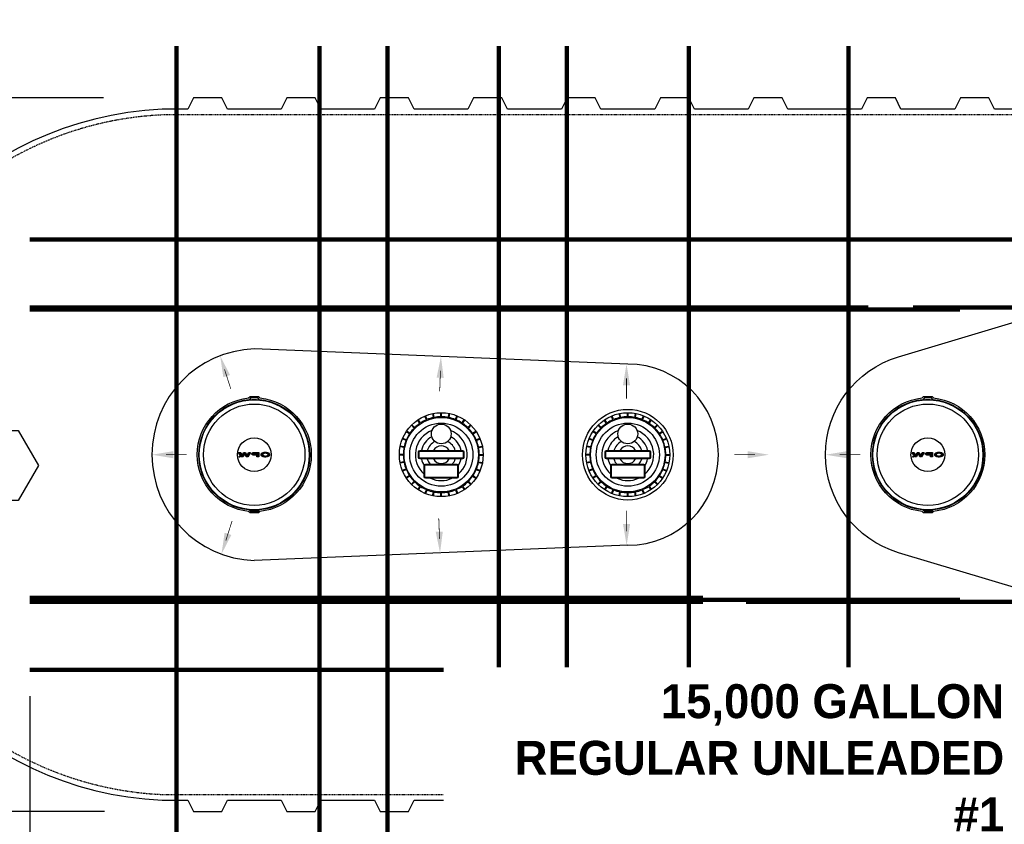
# Model space of a CAD drawing. Extents: x 2360 to 5106, y -824 to 622.
# Tile 11 of 124: x 3379 to 3553, y -161 to -18. Entities that reach past the tile are written whole.
import ezdxf
from ezdxf.enums import TextEntityAlignment as Align

# ---------------------------------------------------------------- set-up
doc = ezdxf.new("R2010")
doc.units = 0
doc.header["$MEASUREMENT"] = 0
doc.header["$PDSIZE"] = 1
doc.linetypes.add('HIDDEN3', pattern=[0.1875, 0.125, -0.0625])
doc.linetypes.add('TANK-SLAB$0$DASHED', pattern=[0.75, 0.5, -0.25])
doc.layers.get('0').update_dxf_attribs({"linetype": 'CONTINUOUS'})
doc.layers.get('DEFPOINTS').update_dxf_attribs({"linetype": 'CONTINUOUS'})
for name, color, linetype in [('DIM', 3, 'CONTINUOUS'), ('REBAR', 4, 'TANK-SLAB$0$DASHED'), ('TANK-DESCRIPTION', 3, 'CONTINUOUS'), ('TANK-MANHOLE-COVER-18', 2, 'CONTINUOUS'), ('TANK-MANHOLE-COVER-HATCH-18', 7, 'CONTINUOUS'), ('TANK-MANWAY', 5, 'CONTINUOUS'), ('TANK-SLOPE', 3, 'CONTINUOUS'), ('TANK-UST', 5, 'CONTINUOUS'), ('TEXT', 3, 'CONTINUOUS')]:
    doc.layers.add(name, color=color, linetype=linetype)
doc.styles.add('BOLD', font='bold', dxfattribs={"height": 7.2})
doc.styles.add('SIMPLEX', font='simplex')
doc.styles.add('TANK-SLAB$0$SIMPLEX', font='simplex')
doc.dimstyles.new('DIM48', dxfattribs={"dimscale": 48, "dimtxt": 0.09375, "dimasz": 0.09375, "dimexe": 0.0625, "dimexo": 0.0625, "dimgap": 0.0625, "dimtad": 1, "dimdec": 4, "dimzin": 3, "dimdsep": 46, "dimlunit": 4, "dimtxsty": 'SIMPLEX', "dimcen": 0, "dimclrd": 3, "dimclre": 3, "dimclrt": 3, "dimadec": 0, "dimazin": 0, "dimtfac": 1, "dimtdec": 4, "dimtofl": 0, "dimtmove": 2, "dimatfit": 3, "dimfxl": 1, "dimfrac": 2, "dimtolj": 1, "dimtzin": 3, "dimarcsym": 0})

# ---------------------------------------------------------------- blocks, each defined once
blk = doc.blocks.new('*D85')
at = {"layer": 'DEFPOINTS', "color": 0, "transparency": 16777216}
for p in [(3060.35, -158.32), (3397.05, -158.32), (3090.35, -194.32)]:
    blk.add_point(p, dxfattribs=at)
at = {"layer": 'DIM', "color": 3, "lineweight": -2, "transparency": 16777216}
for p, q in [((3394.05, -158.32), (3057.35, -158.32)), ((3060.35, -189.82), (3060.35, -162.82)), ((3087.35, -194.32), (3057.35, -194.32))]:
    blk.add_line(p, q, dxfattribs=at)
at = {"layer": 'DIM', "color": 3, "transparency": 16777216}
for points in [[(3059.6, -162.82), (3061.1, -162.82), (3060.35, -158.32)], [(3059.6, -189.82), (3061.1, -189.82), (3060.35, -194.32)]]:
    blk.add_solid(points, dxfattribs=at)
at = {"layer": 'DIM', "color": 3, "transparency": 16777216, "insert": (3054.67, -176.32), "char_height": 4.5, "attachment_point": 5, "rotation": 90, "style": 'SIMPLEX'}
blk.add_mtext('\\A1;3\'-0"', dxfattribs=at)
blk = doc.blocks.new('*D92')
at = {"layer": 'DEFPOINTS', "color": 0, "transparency": 16777216}
for p in [(3060.35, -32.32), (3396.86, -32.32), (3060.35, -158.32)]:
    blk.add_point(p, dxfattribs=at)
at = {"layer": 'DIM', "color": 3, "lineweight": -2, "transparency": 16777216}
for p, q in [((3393.86, -32.32), (3057.35, -32.32)), ((3060.35, -153.82), (3060.35, -36.82))]:
    blk.add_line(p, q, dxfattribs=at)
at = {"layer": 'DIM', "color": 3, "transparency": 16777216}
for points in [[(3059.6, -36.82), (3061.1, -36.82), (3060.35, -32.32)], [(3059.6, -153.82), (3061.1, -153.82), (3060.35, -158.32)]]:
    blk.add_solid(points, dxfattribs=at)
at = {"layer": 'DIM', "color": 3, "transparency": 16777216, "insert": (3054.67, -95.32), "char_height": 4.5, "attachment_point": 5, "rotation": 90, "style": 'SIMPLEX'}
blk.add_mtext('\\A1;10\'-6"', dxfattribs=at)
blk = doc.blocks.new('*D93')
at = {"layer": 'DEFPOINTS', "color": 0, "transparency": 16777216}
for p in [(3060.35, 3.68), (3202.08, 3.68), (3396.58, -32.32)]:
    blk.add_point(p, dxfattribs=at)
at = {"layer": 'DIM', "color": 3, "lineweight": -2, "transparency": 16777216}
for p, q in [((3199.08, 3.68), (3057.35, 3.68)), ((3060.35, -27.82), (3060.35, -0.82)), ((3393.58, -32.32), (3057.35, -32.32))]:
    blk.add_line(p, q, dxfattribs=at)
at = {"layer": 'DIM', "color": 3, "transparency": 16777216}
for points in [[(3059.6, -0.82), (3061.1, -0.82), (3060.35, 3.68)], [(3059.6, -27.82), (3061.1, -27.82), (3060.35, -32.32)]]:
    blk.add_solid(points, dxfattribs=at)
at = {"layer": 'DIM', "color": 3, "transparency": 16777216, "insert": (3054.67, -14.32), "char_height": 4.5, "attachment_point": 5, "rotation": 90, "style": 'SIMPLEX'}
blk.add_mtext('\\A1;3\'-0"', dxfattribs=at)
blk = doc.blocks.new('TANK-SLAB$0$HEX')
at = {"color": 3}
blk.add_lwpolyline([(-0.0577, 0.1), (-0.1155, 0), (-0.0577, -0.1), (0.0577, -0.1), (0.1155, 0), (0.0577, 0.1)], close=True, dxfattribs=at)
at = {"color": 3, "style": 'TANK-SLAB$0$SIMPLEX'}
blk.add_attdef('D#', text='', height=0.08, dxfattribs=at).set_placement((0, 0), align=Align.MIDDLE)

msp = doc.modelspace()

# ---------------------------------------------------------------- hatches: boundary and pattern name
at = {"layer": 'TANK-MANHOLE-COVER-HATCH-18', "linetype": 'Continuous'}
for points in [[(3419.49481, -94.93095), (3419.85569, -94.93101), (3419.38765, -95.66777), (3419.08029, -95.66771), (3418.80459, -95.10783), (3418.52869, -95.66761), (3418.22133, -95.66756), (3417.75356, -94.93063), (3418.11444, -94.9307), (3418.37093, -95.49195), (3418.62487, -94.93079), (3418.98438, -94.93085), (3419.23812, -95.49211)], [(3417.98395, -95.67163, -1), (3417.83301, -95.6716, -1)], [(3538.49481, -94.93095), (3538.85569, -94.93101), (3538.38765, -95.66777), (3538.08029, -95.66771), (3537.80459, -95.10783), (3537.52869, -95.66761), (3537.22133, -95.66756), (3536.75356, -94.93063), (3537.11444, -94.9307), (3537.37093, -95.49195), (3537.62487, -94.93079), (3537.98438, -94.93085), (3538.23812, -95.49211)], [(3536.98395, -95.67163, -1), (3536.83301, -95.6716, -1)]]:
    msp.add_hatch(color=256, dxfattribs=at).paths.add_polyline_path(points)
h = msp.add_hatch(color=256, dxfattribs=at)
h.paths.add_polyline_path([(3420.26733, -94.96539), (3420.34417, -94.94619), (3420.4265, -94.93523), (3420.51157, -94.93113), (3421.32114, -94.93127), (3421.32101, -95.66812), (3420.9766, -95.66805), (3420.97665, -95.38402), (3420.51149, -95.38394), (3420.42642, -95.37981), (3420.34409, -95.36881), (3420.26726, -95.35096), (3420.19865, -95.32488), (3420.14103, -95.29468), (3420.09575, -95.259), (3420.06558, -95.2192), (3420.04912, -95.17803), (3420.04912, -95.13687), (3420.0656, -95.09571), (3420.09579, -95.05729), (3420.14108, -95.02162), (3420.19871, -94.99007)])
h.paths.add_polyline_path([(3420.97671, -95.04647), (3420.51155, -95.04639), (3420.45255, -95.0505), (3420.39766, -95.06146), (3420.35101, -95.07929), (3420.31395, -95.10261), (3420.292, -95.12868), (3420.28376, -95.15749), (3420.29198, -95.18631), (3420.31393, -95.21376), (3420.35098, -95.23709), (3420.39763, -95.25356), (3420.45251, -95.26592), (3420.51151, -95.26868), (3420.97667, -95.26876)], flags=16)
h = msp.add_hatch(color=256, dxfattribs=at)
h.paths.add_polyline_path([(3421.78901, -95.10425), (3421.85488, -95.0631), (3421.9331, -95.02606), (3422.02229, -94.99452), (3422.11972, -94.96847), (3422.22401, -94.94928), (3422.33241, -94.93694), (3422.44493, -94.93148), (3422.55744, -94.93424), (3422.66721, -94.94249), (3422.77424, -94.95898), (3422.87577, -94.98095), (3422.96907, -95.00978), (3423.05277, -95.0441), (3423.12411, -95.08391), (3423.18448, -95.12783), (3423.22975, -95.17449), (3423.25342, -95.21154), (3423.2709, -95.24859), (3423.27912, -95.30073), (3423.27088, -95.3515), (3423.24755, -95.40227), (3423.20912, -95.45028), (3423.17296, -95.48168), (3423.12403, -95.51613), (3423.05267, -95.55591), (3422.96897, -95.5902), (3422.87566, -95.619), (3422.77411, -95.64231), (3422.66708, -95.65738), (3422.55731, -95.66697), (3422.44479, -95.66832), (3422.33228, -95.66281), (3422.22388, -95.65044), (3422.1196, -95.63121), (3422.02218, -95.60512), (3421.933, -95.57355), (3421.8548, -95.53649), (3421.78894, -95.49531), (3421.73681, -95.45002), (3421.69839, -95.40199), (3421.67508, -95.35121), (3421.66685, -95.30044), (3421.6751, -95.2483), (3421.69843, -95.19891), (3421.73686, -95.15089)])
h.paths.add_polyline_path([(3422.025, -95.20995), (3422.00167, -95.25385), (3421.99342, -95.3005), (3422.00165, -95.34579), (3422.02497, -95.3897), (3422.06475, -95.43087), (3422.11826, -95.46793), (3422.18412, -95.4995), (3422.25958, -95.52284), (3422.34191, -95.54069), (3422.42835, -95.54894), (3422.51754, -95.54895), (3422.60399, -95.54074), (3422.68632, -95.52291), (3422.76179, -95.4996), (3422.82766, -95.46805), (3422.87981, -95.43102), (3422.91961, -95.38986), (3422.94431, -95.34596), (3422.95255, -95.30068), (3422.94433, -95.25402), (3422.91964, -95.21011), (3422.87985, -95.16894), (3422.82772, -95.13188), (3422.76186, -95.10168), (3422.6864, -95.07697), (3422.60407, -95.06049), (3422.51763, -95.05224), (3422.42844, -95.05222), (3422.34199, -95.06044), (3422.25966, -95.07689), (3422.18419, -95.10158), (3422.11832, -95.13175), (3422.0648, -95.16879)], flags=16)
h = msp.add_hatch(color=256, dxfattribs=at)
h.paths.add_polyline_path([(3539.26733, -94.96539), (3539.34417, -94.94619), (3539.4265, -94.93523), (3539.51157, -94.93113), (3540.32114, -94.93127), (3540.32101, -95.66812), (3539.9766, -95.66805), (3539.97665, -95.38402), (3539.51149, -95.38394), (3539.42642, -95.37981), (3539.34409, -95.36881), (3539.26726, -95.35096), (3539.19865, -95.32488), (3539.14103, -95.29468), (3539.09575, -95.259), (3539.06558, -95.2192), (3539.04912, -95.17803), (3539.04912, -95.13687), (3539.0656, -95.09571), (3539.09579, -95.05729), (3539.14108, -95.02162), (3539.19871, -94.99007)])
h.paths.add_polyline_path([(3539.97671, -95.04647), (3539.51155, -95.04639), (3539.45255, -95.0505), (3539.39766, -95.06146), (3539.35101, -95.07929), (3539.31395, -95.10261), (3539.292, -95.12868), (3539.28376, -95.15749), (3539.29198, -95.18631), (3539.31393, -95.21376), (3539.35098, -95.23709), (3539.39763, -95.25356), (3539.45251, -95.26592), (3539.51151, -95.26868), (3539.97667, -95.26876)], flags=16)
h = msp.add_hatch(color=256, dxfattribs=at)
h.paths.add_polyline_path([(3540.78901, -95.10425), (3540.85488, -95.0631), (3540.9331, -95.02606), (3541.02229, -94.99452), (3541.11972, -94.96847), (3541.22401, -94.94928), (3541.33241, -94.93694), (3541.44493, -94.93148), (3541.55744, -94.93424), (3541.66721, -94.94249), (3541.77424, -94.95898), (3541.87577, -94.98095), (3541.96907, -95.00978), (3542.05277, -95.0441), (3542.12411, -95.08391), (3542.18448, -95.12783), (3542.22975, -95.17449), (3542.25342, -95.21154), (3542.2709, -95.24859), (3542.27912, -95.30073), (3542.27088, -95.3515), (3542.24755, -95.40227), (3542.20912, -95.45028), (3542.17296, -95.48168), (3542.12403, -95.51613), (3542.05267, -95.55591), (3541.96897, -95.5902), (3541.87566, -95.619), (3541.77411, -95.64231), (3541.66708, -95.65738), (3541.55731, -95.66697), (3541.44479, -95.66832), (3541.33228, -95.66281), (3541.22388, -95.65044), (3541.1196, -95.63121), (3541.02218, -95.60512), (3540.933, -95.57355), (3540.8548, -95.53649), (3540.78894, -95.49531), (3540.73681, -95.45002), (3540.69839, -95.40199), (3540.67508, -95.35121), (3540.66685, -95.30044), (3540.6751, -95.2483), (3540.69843, -95.19891), (3540.73686, -95.15089)])
h.paths.add_polyline_path([(3541.025, -95.20995), (3541.00167, -95.25385), (3540.99342, -95.3005), (3541.00165, -95.34579), (3541.02497, -95.3897), (3541.06475, -95.43087), (3541.11826, -95.46793), (3541.18412, -95.4995), (3541.25958, -95.52284), (3541.34191, -95.54069), (3541.42835, -95.54894), (3541.51754, -95.54895), (3541.60399, -95.54074), (3541.68632, -95.52291), (3541.76179, -95.4996), (3541.82766, -95.46805), (3541.87981, -95.43102), (3541.91961, -95.38986), (3541.94431, -95.34596), (3541.95255, -95.30068), (3541.94433, -95.25402), (3541.91964, -95.21011), (3541.87985, -95.16894), (3541.82772, -95.13188), (3541.76186, -95.10168), (3541.6864, -95.07697), (3541.60407, -95.06049), (3541.51763, -95.05224), (3541.42844, -95.05222), (3541.34199, -95.06044), (3541.25966, -95.07689), (3541.18419, -95.10158), (3541.11832, -95.13175), (3541.0648, -95.16879)], flags=16)

# ---------------------------------------------------------------- linework, layer by layer
at = {"layer": 'DIM'}
msp.add_line((3380.83937, -137.9656), (3380.83937, -244.43211), dxfattribs=at)
at = {"layer": 'REBAR', "const_width": 0.75}
for points in [[(3406.77683, -23.12825), (3406.77268, -167.1378)], [(3432.05096, -23.1249), (3432.04682, -167.13445)], [(3444.05096, -23.1249), (3444.04682, -167.13445)], [(3463.72284, -23.1249), (3463.72698, -167.13445)], [(3475.72284, -23.1249), (3475.72698, -167.13445)], [(3497.27275, -23.1249), (3497.26861, -167.13445)], [(3525.50919, -23.12325), (3525.50504, -167.1328)], [(3380.83937, -57.3167), (3541.31204, -57.3167)], [(3536.88749, -57.31593), (3656.88749, -57.31593)], [(3380.83937, -69.3167), (3529.0115, -69.3167)], [(3380.83937, -69.67244), (3545.18828, -69.67244)], [(3536.88749, -69.31593), (3656.88749, -69.31593)], [(3380.83937, -120.58398), (3499.7615, -120.58398)], [(3380.83937, -120.92761), (3545.18828, -120.92761)], [(3380.83937, -121.3167), (3499.7615, -121.3167)], [(3507.38749, -121.31593), (3656.88749, -121.31593)], [(3380.83937, -133.3167), (3499.7615, -133.3167)], [(3499.7615, -133.3167), (3656.88749, -133.31593)]]:
    msp.add_lwpolyline(points, dxfattribs=at)
at = {"layer": 'TANK-MANHOLE-COVER-18', "color": 1, "linetype": 'Continuous'}
for p, q in [((3421.16557, -105.42267), (3421.42495, -105.16201)), ((3540.16557, -105.42267), (3540.42495, -105.16201))]:
    msp.add_line(p, q, dxfattribs=at)
at = {"layer": 'TANK-MANHOLE-COVER-18', "color": 4, "linetype": 'Continuous'}
for points in [[(3419.80944, -85.02961), (3421.21864, -85.02986, -0.196009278), (3421.26233, -85.04768), (3421.51863, -85.2984, -0.904675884), (3421.51502, -105.33537), (3421.25864, -105.58599, -0.196009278), (3421.21494, -105.6038), (3419.80574, -105.60355, -0.196009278), (3419.76205, -105.58572), (3419.50591, -105.33516, -0.904814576), (3419.50952, -85.29788), (3419.76574, -85.04741, -0.196009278)], [(3538.80944, -85.02961), (3540.21864, -85.02986, -0.196009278), (3540.26233, -85.04768), (3540.51863, -85.2984, -0.904675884), (3540.51502, -105.33537), (3540.25864, -105.58599, -0.196009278), (3540.21494, -105.6038), (3538.80574, -105.60355, -0.196009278), (3538.76205, -105.58572), (3538.50591, -105.33516, -0.904814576), (3538.50952, -85.29788), (3538.76574, -85.04741, -0.196009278)]]:
    msp.add_lwpolyline(points, format="xyb", close=True, dxfattribs=at)
at = {"layer": 'TANK-MANHOLE-COVER-18', "color": 1, "linetype": 'Continuous'}
for points in [[(3419.61369, -105.07259, -0.912362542), (3419.6172, -85.56049), (3419.65342, -85.63575, -0.044356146), (3421.37441, -85.63618), (3421.40932, -85.56081, -0.912362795), (3421.40581, -105.07292), (3421.37092, -104.99753, -0.044356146), (3419.64994, -104.99734)], [(3421.34401, -85.6046), (3421.37223, -85.54307), (3421.13077, -85.30153), (3419.89584, -85.3013), (3419.6543, -85.54276), (3419.68373, -85.6042, -0.042658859)], [(3538.61369, -105.07259, -0.912362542), (3538.6172, -85.56049), (3538.65342, -85.63575, -0.044356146), (3540.37441, -85.63618), (3540.40932, -85.56081, -0.912362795), (3540.40581, -105.07292), (3540.37092, -104.99753, -0.044356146), (3538.64994, -104.99734)], [(3540.34401, -85.6046), (3540.37223, -85.54307), (3540.13077, -85.30153), (3538.89584, -85.3013), (3538.6543, -85.54276), (3538.68373, -85.6042, -0.042658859)], [(3421.34051, -105.0291), (3421.36871, -105.09065), (3421.12717, -105.3321), (3419.89224, -105.33188), (3419.65078, -105.09034), (3419.68023, -105.02891, 0.042658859)], [(3540.34051, -105.0291), (3540.36871, -105.09065), (3540.12717, -105.3321), (3538.89224, -105.33188), (3538.65078, -105.09034), (3538.68023, -105.02891, 0.042658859)]]:
    msp.add_lwpolyline(points, format="xyb", close=True, dxfattribs=at)
at = {"layer": 'TANK-MANHOLE-COVER-18', "color": 2, "linetype": 'Continuous'}
for centre, radius in [((3420.5115, -95.3167), 9.70655), ((3420.5115, -95.3167), 8.9505), ((3539.5115, -95.3167), 9.70655), ((3539.5115, -95.3167), 8.9505), ((3420.5115, -95.3167), 2.98304), ((3539.5115, -95.3167), 2.98304)]:
    msp.add_circle(centre, radius, dxfattribs=at)
at = {"layer": 'TANK-MANHOLE-COVER-HATCH-18', "linetype": 'Continuous'}
for points in [[(3419.38765, -95.66777), (3419.08029, -95.66771), (3418.80459, -95.10783), (3418.52869, -95.66761), (3418.22133, -95.66756), (3417.75356, -94.93063), (3418.11444, -94.9307), (3418.37093, -95.49195), (3418.62487, -94.93079), (3418.98438, -94.93085), (3419.23812, -95.49211), (3419.49481, -94.93095), (3419.85569, -94.93101)], [(3420.26733, -94.96539), (3420.34417, -94.94619), (3420.4265, -94.93523), (3420.51157, -94.93113), (3421.32114, -94.93127), (3421.32101, -95.66812), (3420.9766, -95.66805), (3420.97665, -95.38402), (3420.51149, -95.38394), (3420.42642, -95.37981), (3420.34409, -95.36881), (3420.26726, -95.35096), (3420.19865, -95.32488), (3420.14103, -95.29468), (3420.09575, -95.259), (3420.06558, -95.2192), (3420.04912, -95.17803), (3420.04912, -95.13687), (3420.0656, -95.09571), (3420.09579, -95.05729), (3420.14108, -95.02162), (3420.19871, -94.99007)], [(3420.39766, -95.06146), (3420.45255, -95.0505), (3420.51155, -95.04639), (3420.97671, -95.04647), (3420.97667, -95.26876), (3420.51151, -95.26868), (3420.45251, -95.26592), (3420.39763, -95.25356), (3420.35098, -95.23709), (3420.31393, -95.21376), (3420.29198, -95.18631), (3420.28376, -95.15749), (3420.292, -95.12868), (3420.31395, -95.10261), (3420.35101, -95.07929)], [(3421.66685, -95.30044), (3421.67508, -95.35121), (3421.69839, -95.40199), (3421.73681, -95.45002), (3421.78894, -95.49531), (3421.8548, -95.53649), (3421.933, -95.57355), (3422.02218, -95.60512), (3422.1196, -95.63121), (3422.22388, -95.65044), (3422.33228, -95.66281), (3422.44479, -95.66832), (3422.55731, -95.66697), (3422.66708, -95.65738), (3422.77411, -95.64231), (3422.87566, -95.619), (3422.96897, -95.5902), (3423.05267, -95.55591), (3423.12403, -95.51613), (3423.17296, -95.48168), (3423.20912, -95.45028), (3423.24755, -95.40227), (3423.27088, -95.3515), (3423.27912, -95.30073), (3423.2709, -95.24859), (3423.25342, -95.21154), (3423.22975, -95.17449), (3423.18448, -95.12783), (3423.12411, -95.08391), (3423.05277, -95.0441), (3422.96907, -95.00978), (3422.87577, -94.98095), (3422.77424, -94.95898), (3422.66721, -94.94249), (3422.55744, -94.93424), (3422.44493, -94.93148), (3422.33241, -94.93694), (3422.22401, -94.94928), (3422.11972, -94.96847), (3422.02229, -94.99452), (3421.9331, -95.02606), (3421.85488, -95.0631), (3421.78901, -95.10425), (3421.73686, -95.15089), (3421.69843, -95.19891), (3421.6751, -95.2483)], [(3422.18419, -95.10158), (3422.11832, -95.13175), (3422.0648, -95.16879), (3422.025, -95.20995), (3422.00167, -95.25385), (3421.99342, -95.3005), (3422.00165, -95.34579), (3422.02497, -95.3897), (3422.06475, -95.43087), (3422.11826, -95.46793), (3422.18412, -95.4995), (3422.25958, -95.52284), (3422.34191, -95.54069), (3422.42835, -95.54894), (3422.51754, -95.54895), (3422.60399, -95.54074), (3422.68632, -95.52291), (3422.76179, -95.4996), (3422.82766, -95.46805), (3422.87981, -95.43102), (3422.91961, -95.38986), (3422.94431, -95.34596), (3422.95255, -95.30068), (3422.94433, -95.25402), (3422.91964, -95.21011), (3422.87985, -95.16894), (3422.82772, -95.13188), (3422.76186, -95.10168), (3422.6864, -95.07697), (3422.60407, -95.06049), (3422.51763, -95.05224), (3422.42844, -95.05222), (3422.34199, -95.06044), (3422.25966, -95.07689)], [(3538.38765, -95.66777), (3538.08029, -95.66771), (3537.80459, -95.10783), (3537.52869, -95.66761), (3537.22133, -95.66756), (3536.75356, -94.93063), (3537.11444, -94.9307), (3537.37093, -95.49195), (3537.62487, -94.93079), (3537.98438, -94.93085), (3538.23812, -95.49211), (3538.49481, -94.93095), (3538.85569, -94.93101)], [(3539.26733, -94.96539), (3539.34417, -94.94619), (3539.4265, -94.93523), (3539.51157, -94.93113), (3540.32114, -94.93127), (3540.32101, -95.66812), (3539.9766, -95.66805), (3539.97665, -95.38402), (3539.51149, -95.38394), (3539.42642, -95.37981), (3539.34409, -95.36881), (3539.26726, -95.35096), (3539.19865, -95.32488), (3539.14103, -95.29468), (3539.09575, -95.259), (3539.06558, -95.2192), (3539.04912, -95.17803), (3539.04912, -95.13687), (3539.0656, -95.09571), (3539.09579, -95.05729), (3539.14108, -95.02162), (3539.19871, -94.99007)], [(3539.39766, -95.06146), (3539.45255, -95.0505), (3539.51155, -95.04639), (3539.97671, -95.04647), (3539.97667, -95.26876), (3539.51151, -95.26868), (3539.45251, -95.26592), (3539.39763, -95.25356), (3539.35098, -95.23709), (3539.31393, -95.21376), (3539.29198, -95.18631), (3539.28376, -95.15749), (3539.292, -95.12868), (3539.31395, -95.10261), (3539.35101, -95.07929)], [(3540.66685, -95.30044), (3540.67508, -95.35121), (3540.69839, -95.40199), (3540.73681, -95.45002), (3540.78894, -95.49531), (3540.8548, -95.53649), (3540.933, -95.57355), (3541.02218, -95.60512), (3541.1196, -95.63121), (3541.22388, -95.65044), (3541.33228, -95.66281), (3541.44479, -95.66832), (3541.55731, -95.66697), (3541.66708, -95.65738), (3541.77411, -95.64231), (3541.87566, -95.619), (3541.96897, -95.5902), (3542.05267, -95.55591), (3542.12403, -95.51613), (3542.17296, -95.48168), (3542.20912, -95.45028), (3542.24755, -95.40227), (3542.27088, -95.3515), (3542.27912, -95.30073), (3542.2709, -95.24859), (3542.25342, -95.21154), (3542.22975, -95.17449), (3542.18448, -95.12783), (3542.12411, -95.08391), (3542.05277, -95.0441), (3541.96907, -95.00978), (3541.87577, -94.98095), (3541.77424, -94.95898), (3541.66721, -94.94249), (3541.55744, -94.93424), (3541.44493, -94.93148), (3541.33241, -94.93694), (3541.22401, -94.94928), (3541.11972, -94.96847), (3541.02229, -94.99452), (3540.9331, -95.02606), (3540.85488, -95.0631), (3540.78901, -95.10425), (3540.73686, -95.15089), (3540.69843, -95.19891), (3540.6751, -95.2483)], [(3541.18419, -95.10158), (3541.11832, -95.13175), (3541.0648, -95.16879), (3541.025, -95.20995), (3541.00167, -95.25385), (3540.99342, -95.3005), (3541.00165, -95.34579), (3541.02497, -95.3897), (3541.06475, -95.43087), (3541.11826, -95.46793), (3541.18412, -95.4995), (3541.25958, -95.52284), (3541.34191, -95.54069), (3541.42835, -95.54894), (3541.51754, -95.54895), (3541.60399, -95.54074), (3541.68632, -95.52291), (3541.76179, -95.4996), (3541.82766, -95.46805), (3541.87981, -95.43102), (3541.91961, -95.38986), (3541.94431, -95.34596), (3541.95255, -95.30068), (3541.94433, -95.25402), (3541.91964, -95.21011), (3541.87985, -95.16894), (3541.82772, -95.13188), (3541.76186, -95.10168), (3541.6864, -95.07697), (3541.60407, -95.06049), (3541.51763, -95.05224), (3541.42844, -95.05222), (3541.34199, -95.06044), (3541.25966, -95.07689)]]:
    msp.add_lwpolyline(points, close=True, dxfattribs=at)
for centre in [(3417.90848, -95.67162), (3536.90848, -95.67162)]:
    msp.add_circle(centre, 0.07547, dxfattribs=at)
at = {"layer": 'TANK-MANWAY'}
for p, q in [((3450.92279, -89.14799), (3450.65358, -88.49842)), ((3451.03826, -89.10014), (3450.76906, -88.45056)), ((3452.17651, -88.75462), (3452.0392, -88.065)), ((3452.2991, -88.73021), (3452.16179, -88.04059)), ((3453.48289, -88.61339), (3453.48275, -87.91024)), ((3453.60789, -88.61337), (3453.60775, -87.91021)), ((3454.79171, -88.72974), (3454.92876, -88.04007)), ((3454.91432, -88.7541), (3455.05136, -88.06443)), ((3456.05269, -89.09919), (3456.32165, -88.44951)), ((3456.16819, -89.147), (3456.43715, -88.49732)), ((3483.87393, -89.14799), (3483.60472, -88.49842)), ((3483.9894, -89.10014), (3483.72019, -88.45056)), ((3485.12765, -88.75462), (3484.99034, -88.065)), ((3485.25024, -88.73021), (3485.11293, -88.04059)), ((3486.43402, -88.61339), (3486.43389, -87.91024)), ((3486.55902, -88.61337), (3486.55889, -87.91021)), ((3487.74285, -88.72974), (3487.8799, -88.04007)), ((3487.86545, -88.7541), (3488.0025, -88.06443)), ((3489.00383, -89.09919), (3489.27279, -88.44951)), ((3489.11933, -89.147), (3489.38829, -88.49732)), ((3448.76215, -90.62161), (3448.26485, -90.1245)), ((3448.85052, -90.53321), (3448.35322, -90.0361)), ((3449.7699, -89.7784), (3449.37914, -89.19383)), ((3449.87382, -89.70894), (3449.48306, -89.12436)), ((3457.21737, -89.70754), (3457.60791, -89.12282)), ((3457.32131, -89.77697), (3457.71185, -89.19225)), ((3458.24098, -90.53143), (3458.73809, -90.03413)), ((3458.32938, -90.6198), (3458.82649, -90.1225)), ((3481.71329, -90.62161), (3481.21599, -90.1245)), ((3481.80166, -90.53321), (3481.30436, -90.0361)), ((3482.72104, -89.7784), (3482.33028, -89.19383)), ((3482.82496, -89.70894), (3482.4342, -89.12436)), ((3490.16851, -89.70754), (3490.55905, -89.12282)), ((3490.27245, -89.77697), (3490.66299, -89.19225)), ((3491.19212, -90.53143), (3491.68923, -90.03413)), ((3491.28052, -90.6198), (3491.77763, -90.1225)), ((3447.93826, -91.64522), (3447.35354, -91.25468)), ((3448.00769, -91.54128), (3447.42297, -91.15074)), ((3459.08419, -91.53918), (3459.66877, -91.14842)), ((3459.15366, -91.6431), (3459.73823, -91.25234)), ((3480.8894, -91.64522), (3480.30468, -91.25468)), ((3480.95883, -91.54128), (3480.37411, -91.15074)), ((3492.03533, -91.53918), (3492.6199, -91.14842)), ((3492.10479, -91.6431), (3492.68937, -91.25234)), ((3446.98482, -93.94828), (3446.29515, -93.81123)), ((3447.32991, -92.8099), (3446.68023, -92.54094)), ((3447.37772, -92.6944), (3446.72804, -92.42544)), ((3459.7146, -92.69207), (3460.36417, -92.42286)), ((3459.76245, -92.80754), (3460.41203, -92.53833)), ((3460.10797, -93.94579), (3460.79759, -93.80848)), ((3479.93596, -93.94828), (3479.24629, -93.81123)), ((3480.28105, -92.8099), (3479.63137, -92.54094)), ((3480.32886, -92.6944), (3479.67918, -92.42544)), ((3492.66573, -92.69207), (3493.31531, -92.42286)), ((3492.71359, -92.80754), (3493.36317, -92.53833)), ((3493.05911, -93.94579), (3493.74873, -93.80848)), ((3446.84409, -95.25471), (3446.14093, -95.25484)), ((3446.84411, -95.37971), (3446.14096, -95.37984)), ((3446.96046, -94.07088), (3446.27079, -93.93383)), ((3460.13238, -94.06838), (3460.822, -93.93107)), ((3460.2492, -95.25216), (3460.95235, -95.25203)), ((3460.24923, -95.37716), (3460.95238, -95.37703)), ((3479.79523, -95.25471), (3479.09207, -95.25484)), ((3479.79525, -95.37971), (3479.0921, -95.37984)), ((3479.9116, -94.07088), (3479.22193, -93.93383)), ((3493.08352, -94.06838), (3493.77314, -93.93107)), ((3493.20034, -95.25216), (3493.90349, -95.25203)), ((3493.20036, -95.37716), (3493.90352, -95.37703)), ((3446.96093, -96.56349), (3446.27131, -96.7008)), ((3446.98534, -96.68608), (3446.29572, -96.82339)), ((3460.10849, -96.68359), (3460.79816, -96.82064)), ((3460.13286, -96.56099), (3460.82252, -96.69804)), ((3479.91207, -96.56349), (3479.22245, -96.7008)), ((3479.93648, -96.68608), (3479.24686, -96.82339)), ((3493.05963, -96.68359), (3493.7493, -96.82064)), ((3493.08399, -96.56099), (3493.77366, -96.69804)), ((3447.33086, -97.82433), (3446.68128, -98.09354)), ((3447.37872, -97.9398), (3446.72914, -98.20901)), ((3447.93966, -98.98877), (3447.35508, -99.37953)), ((3448.00912, -99.09269), (3447.42455, -99.48345)), ((3459.08562, -99.09059), (3459.67035, -99.48113)), ((3459.15505, -98.98665), (3459.73977, -99.37719)), ((3459.71559, -97.93747), (3460.36527, -98.20643)), ((3459.7634, -97.82197), (3460.41308, -98.09093)), ((3480.282, -97.82433), (3479.63242, -98.09354)), ((3480.32985, -97.9398), (3479.68028, -98.20901)), ((3480.89079, -98.98877), (3480.30622, -99.37953)), ((3480.96026, -99.09269), (3480.37568, -99.48345)), ((3492.03676, -99.09059), (3492.62148, -99.48113)), ((3492.10619, -98.98665), (3492.69091, -99.37719)), ((3492.66673, -97.93747), (3493.31641, -98.20643)), ((3492.71454, -97.82197), (3493.36422, -98.09093)), ((3448.76393, -100.01207), (3448.26682, -100.50937)), ((3448.85233, -100.10044), (3448.35522, -100.59774)), ((3449.772, -100.8549), (3449.38146, -101.43962)), ((3457.32341, -100.85347), (3457.71418, -101.43804)), ((3458.24279, -100.09866), (3458.74009, -100.59577)), ((3458.33116, -100.01026), (3458.82846, -100.50737)), ((3481.71507, -100.01207), (3481.21796, -100.50937)), ((3481.80347, -100.10044), (3481.30636, -100.59774)), ((3482.72314, -100.8549), (3482.3326, -101.43962)), ((3490.27455, -100.85347), (3490.66531, -101.43804)), ((3491.19393, -100.09866), (3491.69123, -100.59577)), ((3491.2823, -100.01026), (3491.7796, -100.50737)), ((3449.87595, -100.92433), (3449.48541, -101.50905)), ((3450.92513, -101.48487), (3450.65616, -102.13455)), ((3451.04062, -101.53268), (3450.77166, -102.18236)), ((3452.10231, -101.87778), (3451.96526, -102.56745)), ((3452.22491, -101.90215), (3452.08786, -102.59182)), ((3453.40874, -102.01852), (3453.40887, -102.72167)), ((3453.53374, -102.01849), (3453.53387, -102.72165)), ((3454.71752, -101.90168), (3454.85483, -102.59129)), ((3454.84011, -101.87727), (3454.97742, -102.56688)), ((3456.05505, -101.53173), (3456.32426, -102.18131)), ((3456.17053, -101.48388), (3456.43973, -102.13345)), ((3457.21949, -100.92293), (3457.61026, -101.50751)), ((3482.82708, -100.92433), (3482.43654, -101.50905)), ((3483.87626, -101.48487), (3483.6073, -102.13455)), ((3483.99176, -101.53268), (3483.7228, -102.18236)), ((3485.05345, -101.87778), (3484.9164, -102.56745)), ((3485.17605, -101.90215), (3485.039, -102.59182)), ((3486.35988, -102.01852), (3486.36001, -102.72167)), ((3486.48488, -102.01849), (3486.48501, -102.72165)), ((3487.66866, -101.90168), (3487.80597, -102.59129)), ((3487.79125, -101.87727), (3487.92856, -102.56688)), ((3489.00619, -101.53173), (3489.2754, -102.18131)), ((3489.12166, -101.48388), (3489.39087, -102.13345)), ((3490.17063, -100.92293), (3490.56139, -101.50751))]:
    msp.add_line(p, q, dxfattribs=at)
for points in [[(3449.54656, -94.81669, -0.414213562), (3449.79651, -94.56665), (3457.29651, -94.56522, -0.414213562), (3457.54656, -94.81518), (3457.54675, -95.81518, -0.414213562), (3457.2968, -96.06522), (3449.7968, -96.06665, -0.414213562), (3449.54675, -95.81669)], [(3449.67156, -94.81667, -0.414213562), (3449.79654, -94.69165), (3457.29654, -94.69022, -0.414213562), (3457.42156, -94.8152), (3457.42175, -95.8152, -0.414213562), (3457.29677, -95.94022), (3449.79678, -95.94165, -0.414213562), (3449.67175, -95.81667)], [(3482.4977, -94.81669, -0.414213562), (3482.74765, -94.56665), (3490.24765, -94.56522, -0.414213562), (3490.4977, -94.81518), (3490.49789, -95.81518, -0.414213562), (3490.24794, -96.06522), (3482.74794, -96.06665, -0.414213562), (3482.49789, -95.81669)], [(3482.6227, -94.81667, -0.414213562), (3482.74768, -94.69165), (3490.24768, -94.69022, -0.414213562), (3490.3727, -94.8152), (3490.37289, -95.8152, -0.414213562), (3490.24791, -95.94022), (3482.74791, -95.94165, -0.414213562), (3482.62289, -95.81667)], [(3450.54702, -97.2344, -0.414213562), (3450.79697, -96.98435), (3456.29697, -96.98331, -0.414213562), (3456.54702, -97.23326), (3456.5474, -99.23326, -0.414213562), (3456.29745, -99.48331), (3450.79745, -99.48435, -0.414213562), (3450.5474, -99.2344)], [(3450.67202, -97.23437, -0.414213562), (3450.797, -97.10935), (3456.297, -97.10831, -0.414213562), (3456.42202, -97.23328), (3456.4224, -99.23328, -0.414213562), (3456.29742, -99.35831), (3450.79742, -99.35935, -0.414213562), (3450.6724, -99.23437)], [(3483.49816, -97.2344, -0.414213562), (3483.74811, -96.98435), (3489.24811, -96.98331, -0.414213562), (3489.49816, -97.23326), (3489.49854, -99.23326, -0.414213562), (3489.24858, -99.48331), (3483.74858, -99.48435, -0.414213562), (3483.49854, -99.2344)], [(3483.62316, -97.23437, -0.414213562), (3483.74813, -97.10935), (3489.24813, -97.10831, -0.414213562), (3489.37316, -97.23328), (3489.37354, -99.23328, -0.414213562), (3489.24856, -99.35831), (3483.74856, -99.35935, -0.414213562), (3483.62354, -99.23437)]]:
    msp.add_lwpolyline(points, format="xyb", close=True, dxfattribs=at)
for centre, radius in [((3453.54666, -95.31593), 7.40597), ((3486.49779, -95.31593), 8.0008), ((3486.49779, -95.31593), 7.40597), ((3453.54666, -95.31593), 6.57785), ((3453.54666, -95.31593), 5.57785), ((3453.54596, -91.64476), 1.75), ((3486.49779, -95.31593), 6.57785), ((3486.49779, -95.31593), 5.57785), ((3486.4971, -91.64476), 1.75)]:
    msp.add_circle(centre, radius, dxfattribs=at)
for centre, radius, start, end in [((3453.54666, -95.31593), 6.70285, 90.545117, 100.7266045), ((3453.54666, -95.31593), 6.70285, 79.2951167, 89.4766046), ((3486.49779, -95.31593), 6.70285, 90.545117, 100.7266045), ((3486.49779, -95.31593), 6.70285, 79.2951167, 89.4766046), ((3453.54666, -95.31593), 6.70285, 124.2951162, 134.4766042), ((3453.54666, -95.31593), 6.70285, 113.045117, 123.2266044), ((3453.54666, -95.31593), 6.70285, 101.7951168, 111.9766044), ((3453.54666, -95.31593), 6.70285, 68.0451166, 78.2266044), ((3453.54666, -95.31593), 6.70285, 56.7951168, 66.9766042), ((3453.54666, -95.31593), 6.70285, 45.5451167, 55.7266042), ((3486.49779, -95.31593), 6.70285, 124.2951162, 134.4766042), ((3486.49779, -95.31593), 6.70285, 113.045117, 123.2266044), ((3486.49779, -95.31593), 6.70285, 101.7951168, 111.9766044), ((3486.49779, -95.31593), 6.70285, 68.0451166, 78.2266044), ((3486.49779, -95.31593), 6.70285, 56.7951168, 66.9766042), ((3486.49779, -95.31593), 6.70285, 45.5451167, 55.7266042), ((3453.54666, -95.31593), 6.70285, 146.7951168, 156.9766045), ((3453.54666, -95.31593), 6.70285, 135.5451167, 145.7266044), ((3453.54666, -95.31593), 4.57785, 111.0485886, 229.0662081), ((3453.54666, -95.31593), 3.57785, 117.9124159, 167.9105897), ((3453.54666, -95.31593), 4.57785, 310.9555131, 68.9731327), ((3453.54666, -95.31593), 3.57785, 12.1111313, 62.1093056), ((3453.54666, -95.31593), 6.70285, 34.2951167, 44.4766045), ((3453.54666, -95.31593), 6.70285, 23.0451168, 33.2266044), ((3486.49779, -95.31593), 6.70285, 146.7951168, 156.9766045), ((3486.49779, -95.31593), 6.70285, 135.5451167, 145.7266044), ((3486.49779, -95.31593), 4.57785, 111.0485886, 229.0662081), ((3486.49779, -95.31593), 3.57785, 117.9124159, 167.9105897), ((3486.49779, -95.31593), 4.57785, 310.9555131, 68.9731327), ((3486.49779, -95.31593), 3.57785, 12.1111313, 62.1093056), ((3486.49779, -95.31593), 6.70285, 34.2951167, 44.4766045), ((3486.49779, -95.31593), 6.70285, 23.0451168, 33.2266044), ((3453.54666, -95.31593), 6.70285, 158.0451167, 168.2266044), ((3453.54666, -95.31593), 2.57785, 115.6743518, 163.0966023), ((3453.54666, -95.31593), 1.57785, 28.3917507, 151.6299704), ((3453.54666, -95.31593), 2.57785, 16.9251186, 64.3473689), ((3453.54666, -95.31593), 6.70285, 11.7951168, 21.9766044), ((3486.49779, -95.31593), 6.70285, 158.0451167, 168.2266044), ((3486.49779, -95.31593), 2.57785, 115.6743518, 163.0966023), ((3486.49779, -95.31593), 1.57785, 28.3917507, 151.6299704), ((3486.49779, -95.31593), 2.57785, 16.9251186, 64.3473689), ((3486.49779, -95.31593), 6.70285, 11.7951168, 21.9766044), ((3453.54666, -95.31593), 6.70285, 169.2951167, 179.4766043), ((3453.54666, -95.31593), 6.70285, 180.5451168, 190.7266045), ((3453.54666, -95.31593), 6.70285, 0.5451168, 10.7266045), ((3453.54666, -95.31593), 6.70285, 349.2951167, 359.4766043), ((3486.49779, -95.31593), 6.70285, 169.2951167, 179.4766043), ((3486.49779, -95.31593), 6.70285, 180.5451168, 190.7266045), ((3486.49779, -95.31593), 6.70285, 0.5451168, 10.7266045), ((3486.49779, -95.31593), 6.70285, 349.2951167, 359.4766043), ((3453.54666, -95.31593), 6.70285, 191.7951168, 201.9766044), ((3453.54666, -95.31593), 3.57785, 192.1111313, 213.0295641), ((3453.54666, -95.31593), 2.57785, 196.9251186, 220.3274246), ((3453.54666, -95.31593), 1.57785, 208.3917507, 331.6299704), ((3453.54666, -95.31593), 2.57785, 319.6942965, 343.0966023), ((3453.54666, -95.31593), 3.57785, 326.9921571, 347.9105897), ((3453.54666, -95.31593), 6.70285, 338.0451167, 348.2266044), ((3486.49779, -95.31593), 6.70285, 191.7951168, 201.9766044), ((3486.49779, -95.31593), 3.57785, 192.1111313, 213.0295641), ((3486.49779, -95.31593), 2.57785, 196.9251186, 220.3274246), ((3486.49779, -95.31593), 1.57785, 208.3917507, 331.6299704), ((3486.49779, -95.31593), 2.57785, 319.6942965, 343.0966023), ((3486.49779, -95.31593), 3.57785, 326.9921571, 347.9105897), ((3486.49779, -95.31593), 6.70285, 338.0451167, 348.2266044), ((3453.54666, -95.31593), 6.70285, 203.0451168, 213.2266044), ((3453.54666, -95.31593), 6.70285, 214.2951167, 224.4766045), ((3453.54666, -95.31593), 6.70285, 315.5451167, 325.7266044), ((3453.54666, -95.31593), 6.70285, 326.7951168, 336.9766045), ((3486.49779, -95.31593), 6.70285, 203.0451168, 213.2266044), ((3486.49779, -95.31593), 6.70285, 214.2951167, 224.4766045), ((3486.49779, -95.31593), 6.70285, 315.5451167, 325.7266044), ((3486.49779, -95.31593), 6.70285, 326.7951168, 336.9766045), ((3453.54666, -95.31593), 6.70285, 225.5451167, 235.7266042), ((3453.54666, -95.31593), 4.57785, 245.5782364, 294.4434839), ((3453.54666, -95.31593), 6.70285, 304.2951162, 314.4766042), ((3486.49779, -95.31593), 6.70285, 225.5451167, 235.7266042), ((3486.49779, -95.31593), 4.57785, 245.5782364, 294.4434839), ((3486.49779, -95.31593), 6.70285, 304.2951162, 314.4766042), ((3453.54666, -95.31593), 6.70285, 236.7951168, 246.9766042), ((3453.54666, -95.31593), 6.70285, 248.0451166, 258.2266044), ((3453.54666, -95.31593), 6.70285, 259.2951167, 269.4766046), ((3453.54666, -95.31593), 6.70285, 270.545117, 280.7266045), ((3453.54666, -95.31593), 6.70285, 281.7951168, 291.9766044), ((3453.54666, -95.31593), 6.70285, 293.045117, 303.2266044), ((3486.49779, -95.31593), 6.70285, 236.7951168, 246.9766042), ((3486.49779, -95.31593), 6.70285, 248.0451166, 258.2266044), ((3486.49779, -95.31593), 6.70285, 259.2951167, 269.4766046), ((3486.49779, -95.31593), 6.70285, 270.545117, 280.7266045), ((3486.49779, -95.31593), 6.70285, 281.7951168, 291.9766044), ((3486.49779, -95.31593), 6.70285, 293.045117, 303.2266044)]:
    msp.add_arc(centre, radius, start, end, dxfattribs=at)
at = {"layer": 'TANK-SLOPE'}
for p, q in [((3486.49779, -79.31514), (3420.51149, -76.64052)), ((3486.49779, -111.31673), (3420.51149, -113.99334))]:
    msp.add_line(p, q, dxfattribs=at)
msp.add_lwpolyline([(3534.32725, -112.6258, -0.744369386), (3534.32679, -78.00774), (3587.32208, -62.13356, -1.343419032), (3587.32296, -128.49857)], format="xyb", close=True, dxfattribs=at)
at = {"layer": 'TANK-SLOPE', "const_width": 0.125}
for points in [[(3415.25787, -80.24701), (3416.36987, -83.71383)], [(3453.39984, -80.47753), (3453.26952, -84.11599)], [(3486.26913, -81.80076), (3486.26982, -85.44155)], [(3404.94271, -95.3167), (3408.58349, -95.3167)], [(3508.949, -95.31597), (3505.30822, -95.31597)], [(3523.94271, -95.3167), (3527.58349, -95.3167)], [(3486.28534, -108.82437), (3486.28465, -105.18358)], [(3415.48439, -110.4816), (3416.59639, -107.01479)], [(3453.2383, -110.1622), (3453.1065, -106.5238)]]:
    msp.add_lwpolyline(points, dxfattribs=at)
at = {"layer": 'TANK-SLOPE'}
for centre, radius, start, end in [((3421.12961, -95.31693), 18.68664, 91.8955827, 268.1044173), ((3486.49779, -95.31593), 16.0008, 270, 90)]:
    msp.add_arc(centre, radius, start, end, dxfattribs=at)
for points in [[(3416.23479, -81.24639), (3414.4943, -77.86647), (3415.04452, -81.62817)], [(3452.7305, -81.70436), (3453.48933, -77.97913), (3453.9797, -81.7491)], [(3485.64436, -83.05088), (3486.26865, -79.30076), (3486.89436, -83.05064)], [(3406.19271, -95.9417), (3402.44271, -95.3167), (3406.19271, -94.6917)], [(3507.699, -95.94097), (3511.449, -95.31597), (3507.699, -94.69097)], [(3525.19271, -95.9417), (3521.44271, -95.3167), (3525.19271, -94.6917)], [(3485.6601, -107.57449), (3486.28581, -111.32437), (3486.9101, -107.57425)], [(3416.46131, -109.48223), (3414.72082, -112.86214), (3415.27104, -109.10044)], [(3452.56846, -108.93565), (3453.3288, -112.66057), (3453.81764, -108.8904)]]:
    msp.add_solid(points, dxfattribs=at)
at = {"layer": 'TANK-UST'}
msp.add_lwpolyline([(3560.7615, -34.31593), (3551.2615, -34.31593), (3550.2615, -32.31593), (3545.2615, -32.31593), (3544.2615, -34.31593), (3534.7615, -34.31593), (3533.7615, -32.31593), (3528.7615, -32.31593), (3527.7615, -34.31593), (3514.7615, -34.31593), (3513.7615, -32.31593), (3508.7615, -32.31593), (3507.7615, -34.31593), (3498.2615, -34.31593), (3497.2615, -32.31593), (3492.2615, -32.31593), (3491.2615, -34.31593), (3481.7615, -34.31593), (3480.7615, -32.31593), (3475.7615, -32.31593), (3474.7615, -34.31593), (3465.2615, -34.31593), (3464.2615, -32.31593), (3459.2615, -32.31593), (3458.2615, -34.31593), (3448.7615, -34.31593), (3447.7615, -32.31593), (3442.7615, -32.31593), (3441.7615, -34.31593), (3432.2615, -34.31593), (3431.2615, -32.31593), (3426.2615, -32.31593), (3425.2615, -34.31593), (3415.7615, -34.31593), (3414.7615, -32.31593), (3409.7615, -32.31593), (3408.7615, -34.31593), (3404.22549, -34.31593, 0.9543276), (3404.22549, -156.31593), (3408.7615, -156.31593), (3409.7615, -158.31593), (3414.7615, -158.31593), (3415.7615, -156.31593), (3425.2615, -156.31593), (3426.2615, -158.31593), (3431.2615, -158.31593), (3432.2615, -156.31593), (3441.7615, -156.31593), (3442.7615, -158.31593), (3447.7615, -158.31593), (3448.7615, -156.31593), (3458.2615, -156.31593), (3459.2615, -158.31593), (3464.2615, -158.31593), (3465.2615, -156.31593), (3474.7615, -156.31593), (3475.7615, -158.31593), (3480.7615, -158.31593), (3481.7615, -156.31593), (3491.2615, -156.31593), (3492.2615, -158.31593), (3497.2615, -158.31593), (3498.2615, -156.31593), (3507.7615, -156.31593), (3508.7615, -158.31593), (3513.7615, -158.31593), (3514.7615, -156.31593), (3527.7615, -156.31593), (3528.7615, -158.31593), (3533.7615, -158.31593), (3534.7615, -156.31593), (3544.2615, -156.31593), (3545.2615, -158.31593), (3550.2615, -158.31593), (3551.2615, -156.31593), (3560.7615, -156.31593)], format="xyb", dxfattribs=at)
at = {"layer": 'TANK-UST', "color": 2, "linetype": 'HIDDEN3'}
msp.add_lwpolyline([(3633.7615, -155.31593), (3638.2547, -155.31593, 0.954280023), (3638.2547, -35.31593), (3633.7615, -35.31593), (3408.7615, -35.31593), (3404.24879, -35.31593, 0.95395472), (3404.24879, -155.31593), (3408.7615, -155.31593)], format="xyb", close=True, dxfattribs=at)

# ---------------------------------------------------------------- block references
at = {"layer": 'TEXT'}
ref = msp.add_blockref('TANK-SLAB$0$HEX', (3375.22213, -97.22257), dxfattribs=dict(at, xscale=-61.87951124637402, yscale=61.87951124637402, zscale=61.87951124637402))
ref.add_attrib('D#', '4', dxfattribs={"layer": '0', "height": 4.5, "style": 'TANK-SLAB$0$SIMPLEX'}).set_placement((3375.22213, -97.22257), align=Align.MIDDLE)

# ---------------------------------------------------------------- dimensions: what is measured, and where the dimension line sits
at = {"layer": 'DIM'}
for base, p1, p2, picture, middle in [((3060.3476, 3.68407), (3396.57962, -32.31593), (3202.08174, 3.68407), '*D93', (3054.66903, -14.31593)), ((3060.3476, -32.31593), (3060.3476, -158.31593), (3396.86068, -32.31593), '*D92', (3054.66903, -95.31593)), ((3060.3476, -158.31593), (3090.3476, -194.31593), (3397.04918, -158.31593), '*D85', (3054.66903, -176.31593))]:
    dim = msp.add_linear_dim(base=base, p1=p1, p2=p2, angle=90, dimstyle='DIM48', dxfattribs=at)
    dim.commit()
    dim.dimension.update_dxf_attribs({"geometry": picture, "text_midpoint": middle})

# ---------------------------------------------------------------- next in the draw order: texts
at = {"layer": 'TANK-DESCRIPTION', "insert": (3552.99064, -135.84007), "char_height": 6, "width": 95.9997625, "attachment_point": 3, "style": 'BOLD', "bg_fill": 3, "box_fill_scale": 1.5, "bg_fill_color": 256, "bg_fill_transparency": 0}
msp.add_mtext(' 15,000 GALLON REGULAR UNLEADED #1', dxfattribs=at)

doc.saveas('drawing.dxf')
